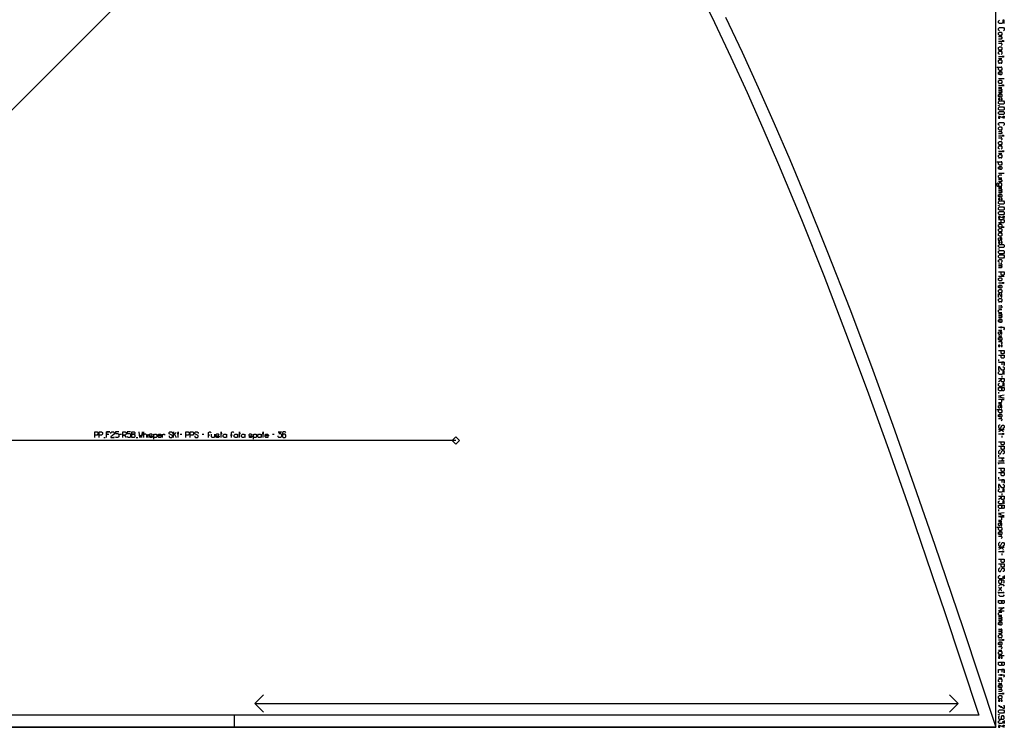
# Model space of a CAD drawing. Extents: x 0 to 2618, y 0 to 1310.
# Tile 3 of 4: x 1811 to 2618, y 0 to 580. Entities that reach past the tile are written whole.
import ezdxf

# ---------------------------------------------------------------- set-up
doc = ezdxf.new("R2010")
doc.units = 0

msp = doc.modelspace()

# ---------------------------------------------------------------- linework, layer by layer
for p, q in [((1475.04, 176.217), (2191.434, 892.468)), ((2613.12, 547.733), (2615.787, 547.733)), ((2617.787, 531.066), (2613.12, 531.066)), ((2613.12, 524.066), (2615.787, 524.066)), ((2613.12, 500.8), (2617.787, 498.8)), ((2613.12, 470.133), (2615.787, 470.133)), ((2617.787, 453.466), (2613.12, 453.466)), ((2613.12, 442.133), (2615.787, 442.133)), ((2613.12, 418.866), (2617.787, 416.866)), ((2617.787, 369.266), (2613.12, 369.266)), ((2613.12, 325.266), (2615.787, 325.266)), ((2613.12, 320.6), (2615.787, 320.6)), ((2613.12, 301.266), (2613.12, 299.933)), ((2615.787, 287.933), (2615.787, 286.6)), ((2613.12, 274.6), (2613.12, 273.266)), ((2613.12, 264.933), (2615.787, 264.933)), ((1879.667, 237.331), (1881, 237.331)), ((1893, 239.997), (1894.334, 239.997)), ((1906.334, 237.331), (1907.667, 237.331)), ((1916, 237.331), (1916, 239.997)), ((1942.334, 239.997), (1943.667, 239.997)), ((1960.334, 239.997), (1961.667, 239.997)), ((2018, 239.997), (2019.334, 239.997)), ((2615.787, 238.6), (2615.787, 237.266)), ((2613.12, 222.933), (2613.12, 221.6)), ((2613.12, 204.933), (2613.12, 203.6)), ((2615.787, 191.6), (2615.787, 190.266)), ((2613.12, 178.266), (2613.12, 176.933)), ((2613.12, 168.6), (2615.787, 168.6)), ((2615.787, 142.266), (2615.787, 140.933)), ((2613.12, 63.266), (2615.787, 63.266)), ((2617.787, 58.6), (2613.12, 58.6)), ((2613.12, 40.6), (2615.787, 40.6)), ((2613.12, 35.933), (2615.787, 35.933)), ((2003.464, 19.399), (2580.07, 19.399)), ((1986.964, 0), (1986.965, 9.998)), ((2613.12, 2), (2617.787, 0))]:
    msp.add_line(p, q)
for points in [[(7, 0), (2610.787, 0), (2610.787, 1310), (7, 1310), (7, 0)], [(2613.12, 568.733), (2613.787, 569.4), (2615.12, 569.4), (2615.787, 568.733), (2615.787, 567.4), (2615.12, 566.733), (2613.787, 566.733), (2613.12, 567.4), (2613.12, 568.733)], [(2613.12, 556.733), (2613.787, 557.4), (2615.12, 557.4), (2615.787, 556.733), (2615.787, 555.4), (2615.12, 554.733), (2615.787, 554.733), (2613.12, 554.733), (2613.787, 554.733), (2613.12, 555.4), (2613.12, 556.733)], [(2613.12, 546.066), (2613.787, 546.733), (2615.12, 546.733), (2615.787, 546.066), (2615.787, 544.733), (2615.12, 544.066), (2615.787, 544.066), (2613.12, 544.066), (2613.787, 544.066), (2613.12, 544.733), (2613.12, 546.066)], [(2613.12, 529.4), (2613.787, 530.066), (2615.12, 530.066), (2615.787, 529.4), (2615.787, 528.066), (2615.12, 527.4), (2615.787, 527.4), (2613.12, 527.4), (2613.787, 527.4), (2613.12, 528.066), (2613.12, 529.4)], [(2613.12, 515.066), (2613.12, 514.066), (2614.12, 514.066), (2614.12, 515.066), (2613.12, 515.066)], [(2613.12, 512.4), (2613.787, 513.066), (2617.12, 513.066), (2617.787, 512.4), (2617.787, 511.066), (2617.12, 510.4), (2613.787, 510.4), (2613.12, 511.066), (2613.12, 512.4)], [(2613.12, 509.4), (2613.453, 509.4), (2613.453, 509.133), (2613.12, 509.133), (2613.12, 509.4)], [(2615.12, 515.066), (2615.12, 514.066), (2616.12, 514.066), (2616.12, 515.066), (2615.12, 515.066)], [(2613.12, 507.466), (2613.787, 508.133), (2617.12, 508.133), (2617.787, 507.466), (2617.787, 506.133), (2617.12, 505.466), (2613.787, 505.466), (2613.12, 506.133), (2613.12, 507.466)], [(2613.12, 503.8), (2613.787, 504.466), (2617.12, 504.466), (2617.787, 503.8), (2617.787, 502.466), (2617.12, 501.8), (2613.787, 501.8), (2613.12, 502.466), (2613.12, 503.8)], [(2616.787, 499.6), (2616.787, 500.6), (2617.787, 500.6), (2617.787, 499.6), (2616.787, 499.6)], [(2614.12, 500), (2613.12, 500), (2613.12, 499), (2614.12, 499), (2614.12, 500)], [(2613.12, 491.133), (2613.787, 491.8), (2615.12, 491.8), (2615.787, 491.133), (2615.787, 489.8), (2615.12, 489.133), (2613.787, 489.133), (2613.12, 489.8), (2613.12, 491.133)], [(2613.12, 479.133), (2613.787, 479.8), (2615.12, 479.8), (2615.787, 479.133), (2615.787, 477.8), (2615.12, 477.133), (2615.787, 477.133), (2613.12, 477.133), (2613.787, 477.133), (2613.12, 477.8), (2613.12, 479.133)], [(2613.12, 468.466), (2613.787, 469.133), (2615.12, 469.133), (2615.787, 468.466), (2615.787, 467.133), (2615.12, 466.466), (2615.787, 466.466), (2613.12, 466.466), (2613.787, 466.466), (2613.12, 467.133), (2613.12, 468.466)], [(2613.12, 433.133), (2613.12, 432.133), (2614.12, 432.133), (2614.12, 433.133), (2613.12, 433.133)], [(2613.12, 430.466), (2613.787, 431.133), (2617.12, 431.133), (2617.787, 430.466), (2617.787, 429.133), (2617.12, 428.466), (2613.787, 428.466), (2613.12, 429.133), (2613.12, 430.466)], [(2615.12, 433.133), (2615.12, 432.133), (2616.12, 432.133), (2616.12, 433.133), (2615.12, 433.133)], [(2613.12, 427.466), (2613.453, 427.466), (2613.453, 427.2), (2613.12, 427.2), (2613.12, 427.466)], [(2613.12, 425.533), (2613.787, 426.2), (2617.12, 426.2), (2617.787, 425.533), (2617.787, 424.2), (2617.12, 423.533), (2613.787, 423.533), (2613.12, 424.2), (2613.12, 425.533)], [(2613.12, 421.866), (2613.787, 422.533), (2617.12, 422.533), (2617.787, 421.866), (2617.787, 420.533), (2617.12, 419.866), (2613.787, 419.866), (2613.12, 420.533), (2613.12, 421.866)], [(2614.12, 418.066), (2613.12, 418.066), (2613.12, 417.066), (2614.12, 417.066), (2614.12, 418.066)], [(2613.12, 411.533), (2613.787, 412.2), (2615.12, 412.2), (2615.787, 411.533), (2615.787, 410.2), (2615.12, 409.533), (2617.787, 409.533), (2613.12, 409.533), (2613.787, 409.533), (2613.12, 410.2), (2613.12, 411.533)], [(2616.787, 417.666), (2616.787, 418.666), (2617.787, 418.666), (2617.787, 417.666), (2616.787, 417.666)], [(2613.12, 407.866), (2613.787, 408.533), (2615.12, 408.533), (2615.787, 407.866), (2615.787, 406.533), (2615.12, 405.866), (2615.787, 405.866), (2613.12, 405.866), (2613.787, 405.866), (2613.12, 406.533), (2613.12, 407.866)], [(2613.12, 404.2), (2613.787, 404.866), (2615.12, 404.866), (2615.787, 404.2), (2615.787, 402.866), (2615.12, 402.2), (2613.787, 402.2), (2613.12, 402.866), (2613.12, 404.2)], [(2613.12, 397.533), (2613.12, 396.533), (2614.12, 396.533), (2614.12, 397.533), (2613.12, 397.533)], [(2613.12, 394.866), (2613.787, 395.533), (2617.12, 395.533), (2617.787, 394.866), (2617.787, 393.533), (2617.12, 392.866), (2613.787, 392.866), (2613.12, 393.533), (2613.12, 394.866)], [(2615.12, 397.533), (2615.12, 396.533), (2616.12, 396.533), (2616.12, 397.533), (2615.12, 397.533)], [(2613.12, 391.866), (2613.453, 391.866), (2613.453, 391.6), (2613.12, 391.6), (2613.12, 391.866)], [(2613.12, 389.933), (2613.787, 390.6), (2617.12, 390.6), (2617.787, 389.933), (2617.787, 388.6), (2617.12, 387.933), (2613.787, 387.933), (2613.12, 388.6), (2613.12, 389.933)], [(2613.12, 386.266), (2613.787, 386.933), (2617.12, 386.933), (2617.787, 386.266), (2617.787, 384.933), (2617.12, 384.266), (2613.787, 384.266), (2613.12, 384.933), (2613.12, 386.266)], [(2613.12, 367.6), (2613.787, 368.266), (2615.12, 368.266), (2615.787, 367.6), (2615.787, 366.266), (2615.12, 365.6), (2613.787, 365.6), (2613.12, 366.266), (2613.12, 367.6)], [(2613.12, 357.933), (2613.787, 358.6), (2615.12, 358.6), (2615.787, 357.933), (2615.787, 356.6), (2615.12, 355.933), (2615.787, 355.933), (2613.12, 355.933), (2613.787, 355.933), (2613.12, 356.6), (2613.12, 357.933)], [(2613.12, 350.6), (2613.787, 351.266), (2615.12, 351.266), (2615.787, 350.6), (2615.787, 349.266), (2615.12, 348.6), (2615.787, 348.6), (2613.12, 348.6), (2613.787, 348.6), (2613.12, 349.266), (2613.12, 350.6)], [(2613.12, 312.933), (2613.12, 311.933), (2614.12, 311.933), (2614.12, 312.933), (2613.12, 312.933)], [(2615.12, 312.933), (2615.12, 311.933), (2616.12, 311.933), (2616.12, 312.933), (2615.12, 312.933)], [(2613.12, 278.266), (2617.787, 278.266), (2617.787, 276.266), (2617.12, 275.6), (2616.453, 275.6), (2615.787, 276.266), (2615.787, 278.266), (2615.787, 276.266), (2615.12, 275.6), (2613.787, 275.6), (2613.12, 276.266), (2613.12, 278.266)], [(1902.667, 237.331), (1902.667, 241.997), (1904.667, 241.997), (1905.334, 241.331), (1905.334, 240.664), (1904.667, 239.997), (1902.667, 239.997), (1904.667, 239.997), (1905.334, 239.331), (1905.334, 237.997), (1904.667, 237.331), (1902.667, 237.331)], [(1978.334, 237.331), (1977.667, 237.997), (1977.667, 239.331), (1978.334, 239.997), (1979.667, 239.997), (1980.334, 239.331), (1980.334, 239.997), (1980.334, 237.331), (1980.334, 237.997), (1979.667, 237.331), (1978.334, 237.331)], [(1987.334, 237.331), (1986.667, 237.997), (1986.667, 239.331), (1987.334, 239.997), (1988.667, 239.997), (1989.334, 239.331), (1989.334, 239.997), (1989.334, 237.331), (1989.334, 237.997), (1988.667, 237.331), (1987.334, 237.331)], [(1993.334, 237.331), (1992.667, 237.997), (1992.667, 239.331), (1993.334, 239.997), (1994.667, 239.997), (1995.334, 239.331), (1995.334, 239.997), (1995.334, 237.331), (1995.334, 237.997), (1994.667, 237.331), (1993.334, 237.331)], [(2006.667, 237.331), (2006, 237.997), (2006, 239.331), (2006.667, 239.997), (2008, 239.997), (2008.667, 239.331), (2008.667, 239.997), (2008.667, 237.331), (2008.667, 237.997), (2008, 237.331), (2006.667, 237.331)], [(2613.12, 181.933), (2617.787, 181.933), (2617.787, 179.933), (2617.12, 179.266), (2616.453, 179.266), (2615.787, 179.933), (2615.787, 181.933), (2615.787, 179.933), (2615.12, 179.266), (2613.787, 179.266), (2613.12, 179.933), (2613.12, 181.933)], [(2613.12, 103.933), (2617.787, 103.933), (2617.787, 101.933), (2617.12, 101.266), (2616.453, 101.266), (2615.787, 101.933), (2615.787, 103.933), (2615.787, 101.933), (2615.12, 101.266), (2613.787, 101.266), (2613.12, 101.933), (2613.12, 103.933)], [(2613.12, 75.266), (2613.787, 75.933), (2615.12, 75.933), (2615.787, 75.266), (2615.787, 73.933), (2615.12, 73.266), (2615.787, 73.266), (2613.12, 73.266), (2613.787, 73.266), (2613.12, 73.933), (2613.12, 75.266)], [(2613.12, 61.6), (2613.787, 62.266), (2615.12, 62.266), (2615.787, 61.6), (2615.787, 60.266), (2615.12, 59.6), (2615.787, 59.6), (2613.12, 59.6), (2613.787, 59.6), (2613.12, 60.266), (2613.12, 61.6)], [(2613.12, 57.6), (2613.12, 56.6), (2614.12, 56.6), (2614.12, 57.6), (2613.12, 57.6)], [(2615.12, 57.6), (2615.12, 56.6), (2616.12, 56.6), (2616.12, 57.6), (2615.12, 57.6)], [(2613.12, 53.266), (2617.787, 53.266), (2617.787, 51.266), (2617.12, 50.6), (2616.453, 50.6), (2615.787, 51.266), (2615.787, 53.266), (2615.787, 51.266), (2615.12, 50.6), (2613.787, 50.6), (2613.12, 51.266), (2613.12, 53.266)], [(2613.12, 25.266), (2613.787, 25.933), (2615.12, 25.933), (2615.787, 25.266), (2615.787, 23.933), (2615.12, 23.266), (2615.787, 23.266), (2613.12, 23.266), (2613.787, 23.266), (2613.12, 23.933), (2613.12, 25.266)], [(2613.12, 22.266), (2613.12, 21.266), (2614.12, 21.266), (2614.12, 22.266), (2613.12, 22.266)], [(2615.12, 22.266), (2615.12, 21.266), (2616.12, 21.266), (2616.12, 22.266), (2615.12, 22.266)], [(2613.12, 13.6), (2613.787, 14.266), (2617.12, 14.266), (2617.787, 13.6), (2617.787, 12.266), (2617.12, 11.6), (2613.787, 11.6), (2613.12, 12.266), (2613.12, 13.6)], [(2613.12, 10.6), (2613.453, 10.6), (2613.453, 10.333), (2613.12, 10.333), (2613.12, 10.6)], [(2614.12, 1.2), (2613.12, 1.2), (2613.12, 0.2), (2614.12, 0.2), (2614.12, 1.2)], [(2616.787, 0.8), (2616.787, 1.8), (2617.787, 1.8), (2617.787, 0.8), (2616.787, 0.8)]]:
    msp.add_lwpolyline(points, close=True)
for points in [[(2389.294, 581.657), (2402.837, 552.994), (2416.113, 523.985), (2429.137, 494.631), (2441.929, 464.935), (2454.506, 434.894), (2473.005, 389.186), (2491.12, 342.707), (2508.911, 295.454), (2526.435, 247.43), (2543.755, 198.636), (2560.928, 149.069), (2583.7, 81.783), (2610.787, 0), (2610.787, 0), (1986.964, 0), (1732.964, 0)], [(2617.787, 576.4), (2617.787, 579.066), (2616.453, 579.066), (2616.453, 577.066), (2615.787, 576.4), (2613.787, 576.4), (2613.12, 577.066), (2613.12, 578.4), (2613.787, 579.066)], [(2613.787, 570.4), (2613.12, 571.066), (2613.12, 572.4), (2613.787, 573.066), (2617.12, 573.066), (2617.787, 572.4), (2617.787, 571.066), (2617.12, 570.4)], [(2613.12, 565.733), (2615.787, 565.733), (2615.12, 565.733), (2615.787, 565.066), (2615.787, 564.4), (2615.12, 563.733), (2613.12, 563.733)], [(2613.12, 562.066), (2617.787, 562.066), (2616.453, 562.066), (2616.453, 562.733), (2616.453, 561.4)], [(2613.12, 560.4), (2615.787, 560.4), (2615.12, 560.4), (2615.787, 559.733), (2615.787, 559.066), (2615.12, 558.4)], [(2613.787, 551.066), (2613.12, 551.733), (2613.12, 553.066), (2613.787, 553.733), (2615.12, 553.733), (2615.787, 553.066), (2615.787, 551.733), (2615.12, 551.066)], [(2613.12, 549.4), (2617.787, 549.4), (2616.453, 549.4), (2616.453, 550.066), (2616.453, 548.733)], [(2611.787, 540.733), (2615.787, 540.733), (2615.12, 540.733), (2615.787, 540.066), (2615.787, 538.733), (2615.12, 538.066), (2613.787, 538.066), (2613.12, 538.733), (2613.12, 540.066), (2613.787, 540.733)], [(2613.787, 534.4), (2613.12, 535.066), (2613.12, 536.4), (2613.787, 537.066), (2615.12, 537.066), (2615.787, 536.4), (2615.787, 535.066), (2615.12, 534.4), (2614.453, 534.4), (2614.453, 537.066)], [(2613.12, 525.733), (2617.787, 525.733), (2616.453, 525.733), (2616.453, 526.4), (2616.453, 525.066)], [(2613.12, 523.066), (2615.787, 523.066), (2615.12, 523.066), (2615.787, 522.4), (2615.787, 522.066), (2615.12, 521.4), (2613.12, 521.4), (2615.12, 521.4), (2615.787, 520.733), (2615.787, 520.4), (2615.12, 519.733), (2613.12, 519.733)], [(2613.787, 516.066), (2613.12, 516.733), (2613.12, 518.066), (2613.787, 518.733), (2615.12, 518.733), (2615.787, 518.066), (2615.787, 516.733), (2615.12, 516.066), (2614.453, 516.066), (2614.453, 518.733)], [(2613.787, 492.8), (2613.12, 493.466), (2613.12, 494.8), (2613.787, 495.466), (2617.12, 495.466), (2617.787, 494.8), (2617.787, 493.466), (2617.12, 492.8)], [(2613.12, 488.133), (2615.787, 488.133), (2615.12, 488.133), (2615.787, 487.466), (2615.787, 486.8), (2615.12, 486.133), (2613.12, 486.133)], [(2613.12, 484.466), (2617.787, 484.466), (2616.453, 484.466), (2616.453, 485.133), (2616.453, 483.8)], [(2613.12, 482.8), (2615.787, 482.8), (2615.12, 482.8), (2615.787, 482.133), (2615.787, 481.466), (2615.12, 480.8)], [(2613.787, 473.466), (2613.12, 474.133), (2613.12, 475.466), (2613.787, 476.133), (2615.12, 476.133), (2615.787, 475.466), (2615.787, 474.133), (2615.12, 473.466)], [(2613.12, 471.8), (2617.787, 471.8), (2616.453, 471.8), (2616.453, 472.466), (2616.453, 471.133)], [(2611.787, 463.133), (2615.787, 463.133), (2615.12, 463.133), (2615.787, 462.466), (2615.787, 461.133), (2615.12, 460.466), (2613.787, 460.466), (2613.12, 461.133), (2613.12, 462.466), (2613.787, 463.133)], [(2613.787, 456.8), (2613.12, 457.466), (2613.12, 458.8), (2613.787, 459.466), (2615.12, 459.466), (2615.787, 458.8), (2615.787, 457.466), (2615.12, 456.8), (2614.453, 456.8), (2614.453, 459.466)], [(2613.12, 449.8), (2615.787, 449.8), (2613.787, 449.8), (2613.12, 450.466), (2613.12, 451.8), (2613.787, 452.466), (2615.787, 452.466)], [(2612.453, 445.8), (2611.787, 445.133), (2611.787, 443.8), (2612.453, 443.133), (2615.787, 443.133), (2615.12, 443.133), (2615.787, 443.8), (2615.787, 445.133), (2615.12, 445.8), (2613.787, 445.8), (2613.12, 445.133), (2613.12, 443.8), (2613.787, 443.133)], [(2613.12, 448.8), (2615.787, 448.8), (2615.12, 448.8), (2615.787, 448.133), (2615.787, 447.466), (2615.12, 446.8), (2613.12, 446.8)], [(2613.12, 441.133), (2615.787, 441.133), (2615.12, 441.133), (2615.787, 440.466), (2615.787, 440.133), (2615.12, 439.466), (2613.12, 439.466), (2615.12, 439.466), (2615.787, 438.8), (2615.787, 438.466), (2615.12, 437.8), (2613.12, 437.8)], [(2613.787, 434.133), (2613.12, 434.8), (2613.12, 436.133), (2613.787, 436.8), (2615.12, 436.8), (2615.787, 436.133), (2615.787, 434.8), (2615.12, 434.133), (2614.453, 434.133), (2614.453, 436.8)], [(2613.12, 415.866), (2617.12, 415.866), (2617.787, 415.2), (2617.787, 413.866), (2617.12, 413.2), (2613.12, 413.2), (2615.12, 413.2), (2615.12, 415.866)], [(2615.12, 398.533), (2615.787, 399.2), (2615.787, 400.533), (2615.32, 401.2), (2614.787, 401.2), (2614.453, 400.533), (2614.453, 399.2), (2614.12, 398.533), (2613.587, 398.533), (2613.12, 399.2), (2613.12, 400.533), (2613.787, 401.2)], [(2613.787, 380.6), (2613.12, 381.266), (2613.12, 382.6), (2613.787, 383.266), (2615.12, 383.266), (2615.787, 382.6), (2615.787, 381.266), (2615.12, 380.6)], [(2613.12, 379.6), (2615.787, 379.6), (2615.12, 379.6), (2615.787, 378.933), (2615.787, 378.6), (2615.12, 377.933), (2613.12, 377.933), (2615.12, 377.933), (2615.787, 377.266), (2615.787, 376.933), (2615.12, 376.266), (2613.12, 376.266)], [(2613.12, 372.933), (2617.787, 372.933), (2617.787, 370.933), (2617.12, 370.266), (2615.787, 370.266), (2615.12, 370.933), (2615.12, 372.933)], [(2613.12, 363.933), (2617.787, 363.933), (2616.453, 363.933), (2616.453, 364.6), (2616.453, 363.266)], [(2613.787, 359.6), (2613.12, 360.266), (2613.12, 361.6), (2613.787, 362.266), (2615.12, 362.266), (2615.787, 361.6), (2615.787, 360.266), (2615.12, 359.6), (2614.453, 359.6), (2614.453, 362.266)], [(2613.453, 352.266), (2613.12, 352.266), (2613.12, 354.933), (2613.453, 354.933), (2615.453, 352.266), (2615.787, 352.266), (2615.787, 354.933), (2615.453, 354.933)], [(2613.12, 345.266), (2615.787, 345.266), (2615.12, 345.266), (2615.787, 344.6), (2615.787, 343.933), (2615.12, 343.266), (2613.12, 343.266)], [(2613.12, 339.6), (2615.787, 339.6), (2613.787, 339.6), (2613.12, 340.266), (2613.12, 341.6), (2613.787, 342.266), (2615.787, 342.266)], [(2613.12, 338.6), (2615.787, 338.6), (2615.12, 338.6), (2615.787, 337.933), (2615.787, 337.6), (2615.12, 336.933), (2613.12, 336.933), (2615.12, 336.933), (2615.787, 336.266), (2615.787, 335.933), (2615.12, 335.266), (2613.12, 335.266)], [(2613.787, 331.6), (2613.12, 332.266), (2613.12, 333.6), (2613.787, 334.266), (2615.12, 334.266), (2615.787, 333.6), (2615.787, 332.266), (2615.12, 331.6), (2614.453, 331.6), (2614.453, 334.266)], [(2613.12, 327.6), (2615.12, 327.6), (2615.12, 326.933), (2615.12, 328.266), (2615.12, 327.6), (2617.12, 327.6), (2617.787, 326.933), (2617.787, 326.266), (2617.12, 325.6)], [(2615.12, 321.6), (2615.787, 322.266), (2615.787, 323.6), (2615.32, 324.266), (2614.787, 324.266), (2614.453, 323.6), (2614.453, 322.266), (2614.12, 321.6), (2613.587, 321.6), (2613.12, 322.266), (2613.12, 323.6), (2613.787, 324.266)], [(2613.787, 316.933), (2613.12, 317.6), (2613.12, 318.933), (2613.787, 319.6), (2615.12, 319.6), (2615.787, 318.933), (2615.787, 317.6), (2615.12, 316.933), (2614.453, 316.933), (2614.453, 319.6)], [(2613.12, 315.933), (2615.787, 315.933), (2615.12, 315.933), (2615.787, 315.266), (2615.787, 314.6), (2615.12, 313.933)], [(2613.12, 308.6), (2617.787, 308.6), (2617.787, 306.6), (2617.12, 305.933), (2615.787, 305.933), (2615.12, 306.6), (2615.12, 308.6)], [(2613.12, 304.933), (2617.787, 304.933), (2617.787, 302.933), (2617.12, 302.266), (2615.787, 302.266), (2615.12, 302.933), (2615.12, 304.933)], [(2613.12, 298.933), (2617.787, 298.933), (2617.787, 296.266), (2617.787, 298.933), (2615.787, 298.933), (2615.787, 296.933)], [(2616.453, 295.266), (2617.12, 295.266), (2617.787, 294.6), (2617.787, 293.266), (2617.12, 292.6), (2615.787, 292.6), (2613.787, 295.266), (2613.12, 295.266), (2613.12, 292.6), (2613.787, 292.6)], [(2617.787, 288.933), (2617.787, 291.6), (2616.453, 291.6), (2616.453, 289.6), (2615.787, 288.933), (2613.787, 288.933), (2613.12, 289.6), (2613.12, 290.933), (2613.787, 291.6)], [(2613.12, 285.6), (2617.787, 285.6), (2617.787, 283.6), (2617.12, 282.933), (2615.787, 282.933), (2615.12, 283.6), (2615.12, 285.6), (2615.12, 284.266), (2613.12, 282.933)], [(2617.787, 279.266), (2617.787, 281.933), (2616.453, 281.933), (2616.453, 279.933), (2615.787, 279.266), (2613.787, 279.266), (2613.12, 279.933), (2613.12, 281.266), (2613.787, 281.933)], [(2617.787, 269.6), (2613.12, 270.266), (2615.12, 270.933), (2613.12, 271.6), (2617.787, 272.266)], [(2613.12, 265.933), (2615.12, 265.933), (2615.787, 266.6), (2615.787, 267.933), (2615.12, 268.6), (2617.787, 268.6), (2613.12, 268.6)], [(2611.787, 260.266), (2615.787, 260.266), (2615.12, 260.266), (2615.787, 259.6), (2615.787, 258.266), (2615.12, 257.6), (2613.787, 257.6), (2613.12, 258.266), (2613.12, 259.6), (2613.787, 260.266)], [(2615.12, 261.266), (2615.787, 261.933), (2615.787, 263.266), (2615.32, 263.933), (2614.787, 263.933), (2614.453, 263.266), (2614.453, 261.933), (2614.12, 261.266), (2613.587, 261.266), (2613.12, 261.933), (2613.12, 263.266), (2613.787, 263.933)], [(2613.787, 253.933), (2613.12, 254.6), (2613.12, 255.933), (2613.787, 256.6), (2615.12, 256.6), (2615.787, 255.933), (2615.787, 254.6), (2615.12, 253.933), (2614.453, 253.933), (2614.453, 256.6)], [(2613.12, 252.933), (2615.787, 252.933), (2615.12, 252.933), (2615.787, 252.266), (2615.787, 251.6), (2615.12, 250.933)], [(2614.453, 247.6), (2613.787, 247.6), (2613.12, 246.933), (2613.12, 245.6), (2613.787, 244.933), (2614.787, 244.933), (2616.12, 247.6), (2617.12, 247.6), (2617.787, 246.933), (2617.787, 245.6), (2617.12, 244.933), (2616.453, 244.933)], [(2613.12, 243.933), (2617.787, 243.933), (2615.12, 243.933), (2617.12, 241.933), (2615.787, 243.266), (2613.12, 241.933)], [(1872.334, 237.331), (1872.334, 241.997), (1874.334, 241.997), (1875, 241.331), (1875, 239.997), (1874.334, 239.331), (1872.334, 239.331)], [(1876, 237.331), (1876, 241.997), (1878, 241.997), (1878.667, 241.331), (1878.667, 239.997), (1878, 239.331), (1876, 239.331)], [(1882, 237.331), (1882, 241.997), (1884.667, 241.997), (1882, 241.997), (1882, 239.997), (1884, 239.997)], [(1885.667, 240.664), (1885.667, 241.331), (1886.334, 241.997), (1887.667, 241.997), (1888.334, 241.331), (1888.334, 239.997), (1885.667, 237.997), (1885.667, 237.331), (1888.334, 237.331), (1888.334, 237.997)], [(1892, 241.997), (1889.334, 241.997), (1889.334, 240.664), (1891.334, 240.664), (1892, 239.997), (1892, 237.997), (1891.334, 237.331), (1890, 237.331), (1889.334, 237.997)], [(1895.334, 237.331), (1895.334, 241.997), (1897.334, 241.997), (1898, 241.331), (1898, 239.997), (1897.334, 239.331), (1895.334, 239.331), (1896.667, 239.331), (1898, 237.331)], [(1901.667, 241.997), (1899, 241.997), (1899, 240.664), (1901, 240.664), (1901.667, 239.997), (1901.667, 237.997), (1901, 237.331), (1899.667, 237.331), (1899, 237.997)], [(1911.334, 241.997), (1910.667, 237.331), (1910, 239.331), (1909.334, 237.331), (1908.667, 241.997)], [(1915, 237.331), (1915, 239.331), (1914.334, 239.997), (1913, 239.997), (1912.334, 239.331), (1912.334, 241.997), (1912.334, 237.331)], [(1919.667, 239.331), (1919, 239.997), (1917.667, 239.997), (1917, 239.531), (1917, 238.997), (1917.667, 238.664), (1919, 238.664), (1919.667, 238.331), (1919.667, 237.798), (1919, 237.331), (1917.667, 237.331), (1917, 237.997)], [(1920.667, 235.997), (1920.667, 239.997), (1920.667, 239.331), (1921.334, 239.997), (1922.667, 239.997), (1923.334, 239.331), (1923.334, 237.997), (1922.667, 237.331), (1921.334, 237.331), (1920.667, 237.997)], [(1927, 237.997), (1926.334, 237.331), (1925, 237.331), (1924.334, 237.997), (1924.334, 239.331), (1925, 239.997), (1926.334, 239.997), (1927, 239.331), (1927, 238.664), (1924.334, 238.664)], [(1928, 237.331), (1928, 239.997), (1928, 239.331), (1928.667, 239.997), (1929.334, 239.997), (1930, 239.331)], [(1933.334, 238.664), (1933.334, 237.997), (1934, 237.331), (1935.334, 237.331), (1936, 237.997), (1936, 238.997), (1933.334, 240.331), (1933.334, 241.331), (1934, 241.997), (1935.334, 241.997), (1936, 241.331), (1936, 240.664)], [(1937, 237.331), (1937, 241.997), (1937, 239.331), (1939, 241.331), (1937.667, 239.997), (1939, 237.331)], [(1940.667, 237.331), (1940.667, 241.997), (1940.667, 240.664), (1940, 240.664), (1941.334, 240.664)], [(1947, 237.331), (1947, 241.997), (1949, 241.997), (1949.667, 241.331), (1949.667, 239.997), (1949, 239.331), (1947, 239.331)], [(1950.667, 237.331), (1950.667, 241.997), (1952.667, 241.997), (1953.334, 241.331), (1953.334, 239.997), (1952.667, 239.331), (1950.667, 239.331)], [(1954.334, 238.664), (1954.334, 237.997), (1955, 237.331), (1956.334, 237.331), (1957, 237.997), (1957, 238.997), (1954.334, 240.331), (1954.334, 241.331), (1955, 241.997), (1956.334, 241.997), (1957, 241.331), (1957, 240.664)], [(1965.667, 237.331), (1965.667, 239.331), (1966.334, 239.331), (1965, 239.331), (1965.667, 239.331), (1965.667, 241.331), (1966.334, 241.997), (1967, 241.997), (1967.667, 241.331)], [(1970.667, 237.331), (1970.667, 239.997), (1970.667, 237.997), (1970, 237.331), (1968.667, 237.331), (1968, 237.997), (1968, 239.997)], [(1974.334, 239.331), (1973.667, 239.997), (1972.334, 239.997), (1971.667, 239.531), (1971.667, 238.997), (1972.334, 238.664), (1973.667, 238.664), (1974.334, 238.331), (1974.334, 237.798), (1973.667, 237.331), (1972.334, 237.331), (1971.667, 237.997)], [(1976, 237.331), (1976, 241.997), (1976, 240.664), (1975.334, 240.664), (1976.667, 240.664)], [(1984.334, 237.331), (1984.334, 239.331), (1985, 239.331), (1983.667, 239.331), (1984.334, 239.331), (1984.334, 241.331), (1985, 241.997), (1985.667, 241.997), (1986.334, 241.331)], [(1991, 237.331), (1991, 241.997), (1991, 240.664), (1990.334, 240.664), (1991.667, 240.664)], [(2001.334, 239.331), (2000.667, 239.997), (1999.334, 239.997), (1998.667, 239.531), (1998.667, 238.997), (1999.334, 238.664), (2000.667, 238.664), (2001.334, 238.331), (2001.334, 237.798), (2000.667, 237.331), (1999.334, 237.331), (1998.667, 237.997)], [(2002.334, 235.997), (2002.334, 239.997), (2002.334, 239.331), (2003, 239.997), (2004.334, 239.997), (2005, 239.331), (2005, 237.997), (2004.334, 237.331), (2003, 237.331), (2002.334, 237.997)], [(2010.334, 237.331), (2010.334, 241.997), (2010.334, 240.664), (2009.667, 240.664), (2011, 240.664)], [(2014.667, 237.997), (2014, 237.331), (2012.667, 237.331), (2012, 237.997), (2012, 239.331), (2012.667, 239.997), (2014, 239.997), (2014.667, 239.331), (2014.667, 238.664), (2012, 238.664)], [(2022.667, 241.997), (2025.334, 241.997), (2023.334, 240.664), (2024.667, 240.664), (2025.334, 239.997), (2025.334, 237.997), (2024.667, 237.331), (2023.334, 237.331), (2022.667, 237.997), (2022.667, 238.664)], [(2029, 241.331), (2028.334, 241.997), (2027, 241.997), (2026.334, 241.331), (2026.334, 237.997), (2027, 237.331), (2028.334, 237.331), (2029, 237.997), (2029, 239.331), (2028.334, 239.997), (2027, 239.997), (2026.334, 239.331)], [(2613.12, 240.266), (2617.787, 240.266), (2616.453, 240.266), (2616.453, 240.933), (2616.453, 239.6)], [(2613.12, 233.933), (2617.787, 233.933), (2617.787, 231.933), (2617.12, 231.266), (2615.787, 231.266), (2615.12, 231.933), (2615.12, 233.933)], [(2613.12, 230.266), (2617.787, 230.266), (2617.787, 228.266), (2617.12, 227.6), (2615.787, 227.6), (2615.12, 228.266), (2615.12, 230.266)], [(2614.453, 226.6), (2613.787, 226.6), (2613.12, 225.933), (2613.12, 224.6), (2613.787, 223.933), (2614.787, 223.933), (2616.12, 226.6), (2617.12, 226.6), (2617.787, 225.933), (2617.787, 224.6), (2617.12, 223.933), (2616.453, 223.933)], [(2613.12, 220.6), (2617.787, 220.6), (2615.787, 219.266), (2617.787, 217.933), (2613.12, 217.933)], [(2616.453, 216.933), (2617.787, 216.266), (2613.12, 216.266), (2613.12, 216.933), (2613.12, 215.6)], [(2613.12, 212.266), (2617.787, 212.266), (2617.787, 210.266), (2617.12, 209.6), (2615.787, 209.6), (2615.12, 210.266), (2615.12, 212.266)], [(2613.12, 208.6), (2617.787, 208.6), (2617.787, 206.6), (2617.12, 205.933), (2615.787, 205.933), (2615.12, 206.6), (2615.12, 208.6)], [(2613.12, 202.6), (2617.787, 202.6), (2617.787, 199.933), (2617.787, 202.6), (2615.787, 202.6), (2615.787, 200.6)], [(2616.453, 198.933), (2617.12, 198.933), (2617.787, 198.266), (2617.787, 196.933), (2617.12, 196.266), (2615.787, 196.266), (2613.787, 198.933), (2613.12, 198.933), (2613.12, 196.266), (2613.787, 196.266)], [(2617.787, 192.6), (2617.787, 195.266), (2616.453, 195.266), (2616.453, 193.266), (2615.787, 192.6), (2613.787, 192.6), (2613.12, 193.266), (2613.12, 194.6), (2613.787, 195.266)], [(2613.12, 189.266), (2617.787, 189.266), (2617.787, 187.266), (2617.12, 186.6), (2615.787, 186.6), (2615.12, 187.266), (2615.12, 189.266), (2615.12, 187.933), (2613.12, 186.6)], [(2617.787, 182.933), (2617.787, 185.6), (2616.453, 185.6), (2616.453, 183.6), (2615.787, 182.933), (2613.787, 182.933), (2613.12, 183.6), (2613.12, 184.933), (2613.787, 185.6)], [(2617.787, 173.266), (2613.12, 173.933), (2615.12, 174.6), (2613.12, 175.266), (2617.787, 175.933)], [(2613.12, 169.6), (2615.12, 169.6), (2615.787, 170.266), (2615.787, 171.6), (2615.12, 172.266), (2617.787, 172.266), (2613.12, 172.266)], [(2611.787, 163.933), (2615.787, 163.933), (2615.12, 163.933), (2615.787, 163.266), (2615.787, 161.933), (2615.12, 161.266), (2613.787, 161.266), (2613.12, 161.933), (2613.12, 163.266), (2613.787, 163.933)], [(2615.12, 164.933), (2615.787, 165.6), (2615.787, 166.933), (2615.32, 167.6), (2614.787, 167.6), (2614.453, 166.933), (2614.453, 165.6), (2614.12, 164.933), (2613.587, 164.933), (2613.12, 165.6), (2613.12, 166.933), (2613.787, 167.6)], [(2613.787, 157.6), (2613.12, 158.266), (2613.12, 159.6), (2613.787, 160.266), (2615.12, 160.266), (2615.787, 159.6), (2615.787, 158.266), (2615.12, 157.6), (2614.453, 157.6), (2614.453, 160.266)], [(2613.12, 156.6), (2615.787, 156.6), (2615.12, 156.6), (2615.787, 155.933), (2615.787, 155.266), (2615.12, 154.6)], [(2614.453, 151.266), (2613.787, 151.266), (2613.12, 150.6), (2613.12, 149.266), (2613.787, 148.6), (2614.787, 148.6), (2616.12, 151.266), (2617.12, 151.266), (2617.787, 150.6), (2617.787, 149.266), (2617.12, 148.6), (2616.453, 148.6)], [(2613.12, 147.6), (2617.787, 147.6), (2615.12, 147.6), (2617.12, 145.6), (2615.787, 146.933), (2613.12, 145.6)], [(2613.12, 143.933), (2617.787, 143.933), (2616.453, 143.933), (2616.453, 144.6), (2616.453, 143.266)], [(2613.12, 137.6), (2617.787, 137.6), (2617.787, 135.6), (2617.12, 134.933), (2615.787, 134.933), (2615.12, 135.6), (2615.12, 137.6)], [(2613.12, 133.933), (2617.787, 133.933), (2617.787, 131.933), (2617.12, 131.266), (2615.787, 131.266), (2615.12, 131.933), (2615.12, 133.933)], [(2614.453, 130.266), (2613.787, 130.266), (2613.12, 129.6), (2613.12, 128.266), (2613.787, 127.6), (2614.787, 127.6), (2616.12, 130.266), (2617.12, 130.266), (2617.787, 129.6), (2617.787, 128.266), (2617.12, 127.6), (2616.453, 127.6)], [(2617.787, 124.266), (2617.787, 121.6), (2616.453, 123.6), (2616.453, 122.266), (2615.787, 121.6), (2613.787, 121.6), (2613.12, 122.266), (2613.12, 123.6), (2613.787, 124.266), (2614.453, 124.266)], [(2617.12, 117.933), (2617.787, 118.6), (2617.787, 119.933), (2617.12, 120.6), (2613.787, 120.6), (2613.12, 119.933), (2613.12, 118.6), (2613.787, 117.933), (2615.12, 117.933), (2615.787, 118.6), (2615.787, 119.933), (2615.12, 120.6)], [(2613.12, 115.6), (2614.453, 116.933), (2616.453, 116.933), (2617.787, 115.6)], [(2613.12, 114.6), (2613.32, 114.6), (2615.587, 111.933), (2615.787, 111.933), (2615.587, 111.933), (2614.453, 113.266), (2615.587, 114.6), (2615.787, 114.6), (2615.587, 114.6), (2613.32, 111.933), (2613.12, 111.933)], [(2616.453, 110.933), (2617.787, 110.266), (2613.12, 110.266), (2613.12, 110.933), (2613.12, 109.6)], [(2617.787, 108.6), (2616.453, 107.266), (2614.453, 107.266), (2613.12, 108.6)], [(2613.12, 97.933), (2617.787, 97.933), (2617.12, 97.933), (2613.787, 95.266), (2613.12, 95.266), (2617.787, 95.266)], [(2613.12, 91.6), (2615.787, 91.6), (2613.787, 91.6), (2613.12, 92.266), (2613.12, 93.6), (2613.787, 94.266), (2615.787, 94.266)], [(2613.12, 90.6), (2615.787, 90.6), (2615.12, 90.6), (2615.787, 89.933), (2615.787, 89.6), (2615.12, 88.933), (2613.12, 88.933), (2615.12, 88.933), (2615.787, 88.266), (2615.787, 87.933), (2615.12, 87.266), (2613.12, 87.266)], [(2613.787, 83.6), (2613.12, 84.266), (2613.12, 85.6), (2613.787, 86.266), (2615.12, 86.266), (2615.787, 85.6), (2615.787, 84.266), (2615.12, 83.6), (2614.453, 83.6), (2614.453, 86.266)], [(2613.12, 80.266), (2615.787, 80.266), (2615.12, 80.266), (2615.787, 79.6), (2615.787, 79.266), (2615.12, 78.6), (2613.12, 78.6), (2615.12, 78.6), (2615.787, 77.933), (2615.787, 77.6), (2615.12, 76.933), (2613.12, 76.933)], [(2613.12, 71.6), (2617.787, 71.6), (2616.453, 71.6), (2616.453, 72.266), (2616.453, 70.933)], [(2613.787, 67.266), (2613.12, 67.933), (2613.12, 69.266), (2613.787, 69.933), (2615.12, 69.933), (2615.787, 69.266), (2615.787, 67.933), (2615.12, 67.266), (2614.453, 67.266), (2614.453, 69.933)], [(2613.12, 66.266), (2615.787, 66.266), (2615.12, 66.266), (2615.787, 65.6), (2615.787, 64.933), (2615.12, 64.266)], [(2613.12, 44.6), (2613.12, 47.266), (2617.787, 47.266), (2617.787, 44.6), (2617.787, 47.266), (2615.787, 47.266), (2615.787, 45.266)], [(2613.12, 42.933), (2615.12, 42.933), (2615.12, 42.266), (2615.12, 43.6), (2615.12, 42.933), (2617.12, 42.933), (2617.787, 42.266), (2617.787, 41.6), (2617.12, 40.933)], [(2613.787, 36.933), (2613.12, 37.6), (2613.12, 38.933), (2613.787, 39.6), (2615.12, 39.6), (2615.787, 38.933), (2615.787, 37.6), (2615.12, 36.933)], [(2613.787, 32.266), (2613.12, 32.933), (2613.12, 34.266), (2613.787, 34.933), (2615.12, 34.933), (2615.787, 34.266), (2615.787, 32.933), (2615.12, 32.266), (2614.453, 32.266), (2614.453, 34.933)], [(2010.535, 26.471), (2003.463, 19.399), (2010.535, 12.328)], [(2572.998, 12.328), (2580.069, 19.399), (2572.998, 26.471)], [(2613.12, 31.266), (2615.787, 31.266), (2615.12, 31.266), (2615.787, 30.6), (2615.787, 29.933), (2615.12, 29.266), (2613.12, 29.266)], [(2613.12, 27.6), (2617.787, 27.6), (2616.453, 27.6), (2616.453, 28.266), (2616.453, 26.933)], [(2617.12, 17.933), (2617.787, 17.933), (2617.787, 15.266), (2617.12, 15.266), (2613.12, 17.933), (2615.12, 16.6), (2615.12, 17.266), (2615.12, 15.933)], [(2613.787, 9.333), (2613.12, 8.666), (2613.12, 7.333), (2613.787, 6.666), (2617.12, 6.666), (2617.787, 7.333), (2617.787, 8.666), (2617.12, 9.333), (2615.787, 9.333), (2615.12, 8.666), (2615.12, 7.333), (2615.787, 6.666)], [(2617.787, 5.666), (2617.787, 3), (2616.453, 5), (2616.453, 3.666), (2615.787, 3), (2613.787, 3), (2613.12, 3.666), (2613.12, 5), (2613.787, 5.666), (2614.453, 5.666)]]:
    msp.add_lwpolyline(points)
at = {"layer": '1'}
msp.add_line((2168.402, 234.998), (1732.933, 234.998), dxfattribs=at)
msp.add_lwpolyline([(2366.523, 605.495), (2380.294, 577.297), (2393.783, 548.749), (2407.009, 519.85), (2419.985, 490.601), (2432.735, 461.003), (2451.468, 415.948), (2469.783, 370.109), (2487.739, 323.483), (2505.396, 276.073), (2522.814, 227.879), (2540.052, 178.902), (2562.856, 112.383), (2568.54, 95.535), (2596.964, 9.999), (2596.964, 9.999), (1986.964, 9.999), (1732.964, 9.999)], dxfattribs=at)
msp.add_lwpolyline([(2168.402, 231.998), (2171.402, 234.998), (2168.402, 237.998), (2165.402, 234.998), (2168.402, 231.998)], close=True, dxfattribs=at)

doc.saveas('drawing.dxf')
